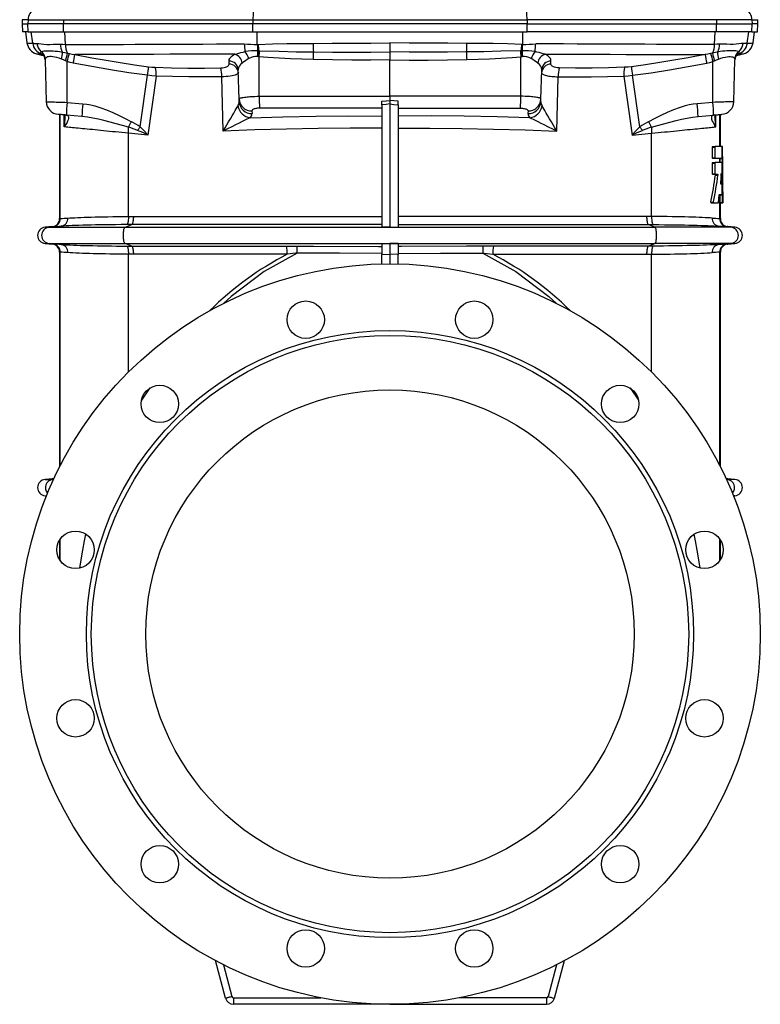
# Model space of a CAD drawing. Extents: x -88 to 1078, y -37 to 2295.
# Tile 5 of 7: x 623 to 1078, y 753 to 1358. Entities that reach past the tile are written whole.
import ezdxf

# ---------------------------------------------------------------- set-up
doc = ezdxf.new("R2010")
doc.units = 0
doc.layers.get('0').update_dxf_attribs({"linetype": 'CONTINUOUS'})

msp = doc.modelspace()

# ---------------------------------------------------------------- linework, layer by layer
at = {"color": 7, "linetype": 'CONTINUOUS'}
for p, q in [((624.44, 1357.73), (624.37, 1355.21)), ((628.03, 1357.73), (624.44, 1357.73)), ((628.03, 1357.73), (627.96, 1355.21)), ((628.03, 1357.73), (649.85, 1357.73)), ((649.85, 1357.73), (649.82, 1355.21)), ((649.85, 1357.73), (766.17, 1357.73)), ((766.17, 1357.73), (766.16, 1355.21)), ((766.17, 1357.73), (934.57, 1357.73)), ((934.57, 1357.73), (934.58, 1355.21)), ((1050.89, 1357.73), (934.57, 1357.73)), ((1050.89, 1357.73), (1050.92, 1355.21)), ((1072.72, 1357.73), (1050.89, 1357.73)), ((1072.72, 1357.73), (1072.78, 1355.21)), ((1072.72, 1357.73), (1076.31, 1357.73)), ((1076.37, 1355.21), (1076.31, 1357.73)), ((624.37, 1355.21), (624.5, 1350.21)), ((624.37, 1355.21), (627.96, 1355.21)), ((628.09, 1350.21), (624.5, 1350.21)), ((626.37, 1350.21), (627.32, 1343.46)), ((649.82, 1355.21), (627.96, 1355.21)), ((628.09, 1350.21), (627.96, 1355.21)), ((628.09, 1350.21), (649.88, 1350.21)), ((630.84, 1343.22), (629.87, 1350.21)), ((766.16, 1355.21), (649.82, 1355.21)), ((649.88, 1350.21), (649.82, 1355.21)), ((649.88, 1350.21), (766.18, 1350.21)), ((651, 1342.59), (650.52, 1350.21)), ((934.58, 1355.21), (766.16, 1355.21)), ((766.18, 1350.21), (766.16, 1355.21)), ((766.18, 1350.21), (934.56, 1350.21)), ((768.82, 1342.52), (768.69, 1350.21)), ((931.92, 1342.52), (932.05, 1350.21)), ((934.56, 1350.21), (934.58, 1355.21)), ((1050.87, 1350.21), (934.56, 1350.21)), ((934.58, 1355.21), (1050.92, 1355.21)), ((1049.74, 1342.59), (1050.22, 1350.21)), ((1050.87, 1350.21), (1050.92, 1355.21)), ((1072.65, 1350.21), (1050.87, 1350.21)), ((1050.92, 1355.21), (1072.78, 1355.21)), ((1069.9, 1343.22), (1070.87, 1350.21)), ((1072.65, 1350.21), (1072.78, 1355.21)), ((1072.65, 1350.21), (1076.24, 1350.21)), ((1076.37, 1355.21), (1072.78, 1355.21)), ((1073.42, 1343.46), (1074.37, 1350.21)), ((1076.24, 1350.21), (1076.37, 1355.21)), ((627.32, 1343.45), (627.33, 1343.4)), ((850.37, 1343.46), (850.37, 1337.94)), ((652.21, 1337.18), (653.43, 1336.93)), ((768.82, 1342.52), (769.37, 1342.54)), ((769.14, 1338.63), (769.79, 1338.62)), ((769.79, 1338.62), (770.28, 1338.61)), ((850.37, 1337.94), (850.37, 1333.12)), ((930.96, 1338.62), (930.46, 1338.61)), ((931.6, 1338.63), (930.96, 1338.62)), ((931.92, 1342.52), (931.37, 1342.54)), ((1048.53, 1337.18), (1047.32, 1336.93)), ((636.22, 1336.72), (636.75, 1336.53)), ((636.27, 1336.7), (636.22, 1336.72)), ((636.27, 1336.7), (636.73, 1336.54)), ((636.85, 1336.47), (636.27, 1336.7)), ((638.5, 1333.15), (639.18, 1307.35)), ((638.54, 1333.58), (638.52, 1333.15)), ((652.01, 1332.04), (651.05, 1332.45)), ((652.03, 1306.91), (652.01, 1332.04)), ((751.48, 1330.42), (751.46, 1332.29)), ((769.68, 1335), (769.18, 1335.03)), ((770.02, 1334.97), (769.68, 1335)), ((770.04, 1310.66), (770.02, 1334.97)), ((850.37, 1310.66), (850.37, 1333.12)), ((930.71, 1310.66), (930.72, 1334.97)), ((930.72, 1334.97), (931.06, 1335)), ((931.06, 1335), (931.57, 1335.03)), ((949.26, 1330.42), (949.28, 1332.29)), ((1048.72, 1306.91), (1048.73, 1332.04)), ((1048.73, 1332.04), (1049.69, 1332.45)), ((1061.56, 1307.35), (1062.24, 1333.15)), ((1062.2, 1333.58), (1062.22, 1333.15)), ((1064.52, 1336.72), (1063.99, 1336.53)), ((1064.04, 1336.55), (1064.01, 1336.54)), ((1064.47, 1336.7), (1064.52, 1336.72)), ((757.64, 1308.96), (757.17, 1326.88)), ((943.11, 1308.96), (943.57, 1326.88)), ((696.85, 1291.81), (701.45, 1323.55)), ((706.7, 1323.05), (701.68, 1286.87)), ((747.86, 1289.26), (747, 1322.65)), ((952.88, 1289.26), (953.74, 1322.65)), ((994.05, 1323.05), (999.06, 1286.87)), ((1003.89, 1291.81), (999.3, 1323.55)), ((652.03, 1306.91), (661.62, 1306.07)), ((757.68, 1307.31), (757.64, 1308.96)), ((770.04, 1310.66), (850.37, 1310.66)), ((845.37, 1305.42), (845.37, 1307.77)), ((850.37, 1310.66), (850.37, 1308.09)), ((930.71, 1310.66), (850.37, 1310.66)), ((850.37, 1308.09), (850.37, 1305.97)), ((855.37, 1305.42), (855.37, 1307.77)), ((943.06, 1307.31), (943.11, 1308.96)), ((1048.72, 1306.91), (1039.13, 1306.07)), ((765.56, 1301.65), (765.61, 1300)), ((845.37, 1303.35), (770.17, 1303.35)), ((845.37, 1305.42), (845.37, 1230.26)), ((850.37, 1305.97), (850.37, 1230.23)), ((855.37, 1305.42), (855.37, 1230.26)), ((855.37, 1303.35), (930.57, 1303.35)), ((935.18, 1301.65), (935.14, 1300)), ((647.37, 1299.51), (647.37, 1235.56)), ((647.83, 1235.56), (647.83, 1299.47)), ((650.29, 1291.89), (650.24, 1299.26)), ((650.78, 1297.92), (650.78, 1297.95)), ((661.13, 1298.31), (651.54, 1299.15)), ((1039.61, 1298.31), (1049.2, 1299.15)), ((1049.96, 1297.91), (1049.96, 1297.95)), ((1050.45, 1291.89), (1050.5, 1299.26)), ((1052.92, 1279.77), (1052.92, 1299.47)), ((1053.37, 1279.77), (1053.37, 1299.51)), ((689.67, 1236.82), (689.67, 1287.94)), ((701.68, 1286.87), (689.67, 1287.94)), ((999.06, 1286.87), (1011.07, 1287.94)), ((1011.07, 1236.82), (1011.07, 1287.94)), ((1048.38, 1279.41), (1048.38, 1272.93)), ((1048.38, 1279.41), (1050.02, 1279.41)), ((1048.54, 1279.77), (1050.17, 1279.77)), ((1050.02, 1279.41), (1050.02, 1272.93)), ((1054.41, 1279.77), (1050.17, 1279.77)), ((1054.7, 1279.77), (1054.41, 1279.77)), ((1054.41, 1272.57), (1054.41, 1279.77)), ((1048.38, 1272.93), (1050.02, 1272.93)), ((1048.54, 1272.57), (1050.17, 1272.57)), ((1050.17, 1272.57), (1054.41, 1272.57)), ((1052.92, 1269.92), (1052.92, 1272.57)), ((1053, 1272.35), (1053.05, 1269.92)), ((1053, 1272.35), (1054.51, 1272.35)), ((1054.41, 1272.57), (1054.49, 1272.57)), ((1048.38, 1269.56), (1048.38, 1263.08)), ((1048.38, 1269.56), (1050.02, 1269.56)), ((1048.54, 1269.92), (1050.17, 1269.92)), ((1050.02, 1269.56), (1050.02, 1263.08)), ((1054.39, 1269.92), (1050.17, 1269.92)), ((1054.41, 1269.62), (1054.41, 1269.69)), ((1054.41, 1250.25), (1054.41, 1269.62)), ((1048.38, 1263.08), (1050.02, 1263.08)), ((1048.54, 1262.72), (1050.17, 1262.72)), ((1050.17, 1262.72), (1051.75, 1262.72)), ((1050.28, 1262.22), (1051.86, 1262.22)), ((1053.8, 1262.98), (1053.9, 1262.98)), ((1053.37, 1257.41), (1054.19, 1257.41)), ((1053.44, 1256.91), (1054.16, 1256.91)), ((1054.87, 1245.21), (1054.87, 1256.63)), ((1052.74, 1250.25), (1054.41, 1250.25)), ((1052.92, 1235.56), (1052.92, 1250.24)), ((1052.93, 1250.03), (1053.03, 1245.44)), ((1052.93, 1250.03), (1054.43, 1250.03)), ((1054.41, 1250.25), (1054.41, 1250.25)), ((1054.43, 1250.03), (1054.53, 1245.44)), ((1047.49, 1245.71), (1049.15, 1245.71)), ((1047.65, 1245.21), (1049.31, 1245.21)), ((1049.31, 1245.21), (1052.02, 1245.21)), ((1053.03, 1245.44), (1054.53, 1245.44)), ((1053.04, 1245.21), (1054.55, 1245.21)), ((1053.37, 1235.56), (1053.37, 1245.21)), ((1054.55, 1245.21), (1054.79, 1245.21)), ((1054.79, 1245.21), (1054.86, 1245.21)), ((1054.8, 1245.44), (1054.85, 1245.44)), ((1054.86, 1245.21), (1054.87, 1245.21)), ((647.83, 1235.56), (647.37, 1235.56)), ((689.67, 1236.82), (692.71, 1236.83)), ((692.71, 1236.83), (845.37, 1236.83)), ((1008.03, 1236.83), (855.37, 1236.83)), ((1011.07, 1236.82), (1008.03, 1236.83)), ((1052.92, 1235.56), (1053.37, 1235.56)), ((642.81, 1230.58), (638.44, 1230.19)), ((638.44, 1230.19), (640.89, 1230.19)), ((640.89, 1230.19), (648.3, 1230.85)), ((640.89, 1230.19), (687.57, 1230.19)), ((642.81, 1230.58), (643.27, 1230.58)), ((687.57, 1230.19), (691.71, 1231.84)), ((687.57, 1230.19), (1013.17, 1230.19)), ((691.71, 1231.84), (688.68, 1231.84)), ((845.37, 1231.84), (691.71, 1231.84)), ((850.37, 1230.23), (845.37, 1230.26)), ((850.37, 1230.23), (855.37, 1230.26)), ((855.37, 1231.84), (1009.03, 1231.84)), ((1013.17, 1230.19), (1009.03, 1231.84)), ((1009.03, 1231.84), (1012.06, 1231.84)), ((1059.86, 1230.19), (1013.17, 1230.19)), ((1059.86, 1230.19), (1052.44, 1230.85)), ((1057.94, 1230.58), (1057.47, 1230.58)), ((1062.31, 1230.19), (1057.94, 1230.58)), ((1062.31, 1230.19), (1059.86, 1230.19)), ((638.44, 1220.23), (642.81, 1219.85)), ((638.44, 1220.23), (640.89, 1220.23)), ((640.89, 1220.23), (687.57, 1220.23)), ((648.3, 1219.58), (640.89, 1220.23)), ((643.27, 1219.85), (642.81, 1219.85)), ((687.57, 1220.23), (1013.17, 1220.23)), ((691.71, 1218.58), (687.57, 1220.23)), ((688.68, 1218.59), (691.71, 1218.58)), ((691.71, 1218.58), (786.86, 1218.58)), ((845.37, 1220.16), (850.37, 1220.19)), ((845.37, 1220.16), (845.37, 1213.35)), ((855.37, 1220.16), (850.37, 1220.19)), ((850.37, 1220.19), (850.37, 1213.7)), ((855.37, 1220.16), (855.37, 1213.35)), ((1009.03, 1218.58), (913.89, 1218.58)), ((1009.03, 1218.58), (1013.17, 1220.23)), ((1012.06, 1218.59), (1009.03, 1218.58)), ((1059.86, 1220.23), (1013.17, 1220.23)), ((1052.44, 1219.58), (1059.86, 1220.23)), ((1057.47, 1219.85), (1057.94, 1219.85)), ((1057.94, 1219.85), (1062.31, 1220.23)), ((1062.31, 1220.23), (1059.86, 1220.23)), ((647.37, 1214.87), (647.37, 1082.91)), ((647.37, 1214.87), (647.83, 1214.87)), ((647.83, 1083.81), (647.83, 1214.87)), ((689.67, 1141.25), (689.67, 1213.61)), ((692.71, 1213.6), (689.67, 1213.61)), ((787.26, 1213.6), (692.71, 1213.6)), ((845.37, 1213.35), (850.37, 1213.7)), ((845.37, 1207.66), (845.37, 1213.35)), ((850.37, 1213.7), (850.37, 1207.71)), ((855.37, 1213.35), (850.37, 1213.7)), ((855.37, 1207.66), (855.37, 1213.35)), ((913.48, 1213.6), (1008.03, 1213.6)), ((1008.03, 1213.6), (1011.07, 1213.61)), ((1011.07, 1141.25), (1011.07, 1213.61)), ((1052.92, 1083.81), (1052.92, 1214.87)), ((1053.37, 1214.87), (1052.92, 1214.87)), ((1053.37, 1082.91), (1053.37, 1214.87)), ((702.91, 1131.42), (697.7, 1124.02)), ((997.83, 1131.42), (1003.04, 1124.02)), ((642.81, 1075.58), (638.44, 1075.19)), ((638.44, 1075.19), (643.13, 1075.19)), ((642.81, 1075.58), (643.27, 1075.58)), ((643.13, 1075.19), (643.67, 1075.24)), ((643.13, 1075.19), (643.65, 1075.19)), ((643.86, 1075.66), (643.27, 1075.58)), ((1056.88, 1075.66), (1057.47, 1075.58)), ((1057.61, 1075.19), (1057.07, 1075.24)), ((1057.61, 1075.19), (1057.1, 1075.19)), ((1057.94, 1075.58), (1057.47, 1075.58)), ((1062.31, 1075.19), (1057.61, 1075.19)), ((1062.31, 1075.19), (1057.94, 1075.58)), ((638.44, 1065.23), (639.32, 1065.15)), ((638.44, 1065.23), (639.35, 1065.23)), ((1062.31, 1065.23), (1061.39, 1065.23)), ((1061.42, 1065.15), (1062.31, 1065.23)), ((647.37, 1037.97), (647.37, 1025.98)), ((647.83, 1025.3), (647.83, 1038.66)), ((1052.92, 1025.3), (1052.92, 1038.66)), ((1053.37, 1025.98), (1053.37, 1037.97)), ((749.38, 756.42), (743.18, 779.55)), ((747.99, 777.05), (753.24, 757.45)), ((952.75, 777.05), (947.5, 757.45)), ((951.36, 756.42), (957.56, 779.55)), ((754.21, 756.71), (807.9, 756.71)), ((754.21, 756.71), (754.21, 752.71)), ((946.53, 756.71), (892.84, 756.71)), ((946.53, 756.71), (946.53, 752.71)), ((850.37, 752.71), (754.21, 752.71)), ((850.37, 752.71), (946.53, 752.71))]:
    msp.add_line(p, q, dxfattribs=at)
for points in [[(630.84, 1343.22), (631.27, 1343.21), (631.85, 1343.19), (632.59, 1343.18), (633.47, 1343.15)], [(633.47, 1343.15), (634.7, 1343.05), (636.14, 1342.84), (637.79, 1342.61), (639.62, 1342.47), (641.47, 1342.5), (643.46, 1342.62), (645.63, 1342.72), (647.92, 1342.71)], [(769.37, 1342.54), (778.14, 1342.87), (786.94, 1343.05), (795, 1343.14), (803.07, 1343.2)], [(803.07, 1343.2), (814.88, 1343.27), (826.69, 1343.33), (838.53, 1343.4), (850.37, 1343.46)], [(897.67, 1343.2), (885.87, 1343.27), (874.05, 1343.33), (862.21, 1343.4), (850.37, 1343.46)], [(931.37, 1342.54), (922.6, 1342.87), (913.81, 1343.05), (905.74, 1343.14), (897.67, 1343.2)], [(1067.27, 1343.15), (1066.04, 1343.05), (1064.61, 1342.84), (1062.95, 1342.61), (1061.12, 1342.47), (1059.27, 1342.5), (1057.28, 1342.62), (1055.12, 1342.72), (1052.82, 1342.71)], [(1069.9, 1343.22), (1069.47, 1343.21), (1068.89, 1343.19), (1068.16, 1343.18), (1067.27, 1343.15)], [(636.22, 1336.72), (635.81, 1337.04), (635.67, 1337.42), (635.78, 1337.74), (636.07, 1338.07)], [(636.07, 1338.07), (636.52, 1338.29), (637.09, 1338.44), (637.82, 1338.55), (638.68, 1338.61), (639.65, 1338.64), (640.75, 1338.64), (641.99, 1338.61), (643.35, 1338.55), (644.68, 1338.45), (646.08, 1338.32), (647.57, 1338.12), (649.12, 1337.85)], [(647.92, 1342.71), (649.44, 1342.65), (651, 1342.59)], [(649.12, 1337.85), (650.64, 1337.53), (652.21, 1337.18)], [(651, 1342.59), (656.23, 1342.42), (661.49, 1342.42), (666.79, 1342.48), (672.13, 1342.53), (679.33, 1342.55), (686.59, 1342.57), (693.91, 1342.6), (702.06, 1342.63), (710.27, 1342.67), (718.53, 1342.71), (726.85, 1342.75), (735.29, 1342.79), (743.77, 1342.84), (752.3, 1342.89), (760.86, 1342.94)], [(755.09, 1336.54), (756.26, 1336.84), (757.49, 1337.17), (758.79, 1337.52), (760.13, 1337.86), (761.26, 1338.13)], [(770.28, 1338.61), (782.25, 1338.31), (792.79, 1338.07), (803.34, 1337.89)], [(803.34, 1337.89), (815.1, 1337.77), (826.87, 1337.75), (838.62, 1337.81), (850.37, 1337.94)], [(897.41, 1337.89), (885.64, 1337.77), (873.87, 1337.75), (862.12, 1337.81), (850.37, 1337.94)], [(930.46, 1338.61), (918.49, 1338.31), (907.95, 1338.07), (897.41, 1337.89)], [(945.65, 1336.54), (944.48, 1336.84), (943.25, 1337.17), (941.96, 1337.52), (940.62, 1337.86), (939.48, 1338.13)], [(1049.74, 1342.59), (1044.51, 1342.42), (1039.25, 1342.42), (1033.95, 1342.48), (1028.61, 1342.53), (1021.41, 1342.55), (1014.15, 1342.57), (1006.83, 1342.6), (998.68, 1342.63), (990.48, 1342.67), (982.21, 1342.71), (973.89, 1342.75), (965.45, 1342.79), (956.97, 1342.84), (948.44, 1342.89), (939.89, 1342.94)], [(1051.63, 1337.85), (1050.1, 1337.53), (1048.53, 1337.18)], [(1052.82, 1342.71), (1051.3, 1342.65), (1049.74, 1342.59)], [(1064.67, 1338.07), (1064.23, 1338.29), (1063.65, 1338.44), (1062.92, 1338.55), (1062.06, 1338.61), (1061.09, 1338.64), (1060, 1338.64), (1058.75, 1338.61), (1057.39, 1338.55), (1056.06, 1338.45), (1054.66, 1338.32), (1053.17, 1338.12), (1051.63, 1337.85)], [(1064.52, 1336.72), (1064.94, 1337.04), (1065.07, 1337.42), (1064.97, 1337.74), (1064.67, 1338.07)], [(633.24, 1336.82), (633.19, 1336.82), (633.19, 1336.83)], [(633.24, 1336.81), (634.77, 1336.39), (636.23, 1335.99), (637.43, 1335.66), (637.74, 1335.57)], [(648.53, 1333.54), (647.09, 1334.08), (645.68, 1334.51), (644.46, 1334.79), (643.31, 1334.97), (642.26, 1335.07), (641.31, 1335.07), (640.48, 1334.98), (639.79, 1334.81), (639.26, 1334.57), (638.88, 1334.25), (638.63, 1333.86), (638.54, 1333.58)], [(651.05, 1332.45), (649.79, 1333), (648.53, 1333.54)], [(655.81, 1331.11), (653.9, 1331.53), (652.01, 1332.04)], [(653.43, 1336.93), (655.09, 1336.62), (656.76, 1336.38)], [(701.45, 1323.55), (690, 1325.14), (678.58, 1326.96), (667.18, 1328.96), (655.81, 1331.11)], [(755.09, 1336.54), (745.03, 1336.51), (735.01, 1336.49), (725.07, 1336.47), (715.11, 1336.45), (705.24, 1336.43), (695.46, 1336.42), (685.63, 1336.4), (675.91, 1336.39), (666.27, 1336.39), (656.76, 1336.38)], [(656.76, 1336.38), (667.27, 1334.36), (675.93, 1332.8), (684.61, 1331.34), (693.31, 1330), (702.04, 1328.8)], [(751.46, 1332.29), (751.5, 1332.83), (751.63, 1333.36), (751.87, 1333.88), (752.2, 1334.39), (752.71, 1334.96), (753.35, 1335.51), (754.15, 1336.05), (755.09, 1336.54)], [(803.26, 1333.22), (789.27, 1333.76), (782.28, 1334.13), (775.3, 1334.58), (770.02, 1334.97)], [(850.37, 1333.12), (838.66, 1332.93), (826.94, 1332.88), (815.1, 1332.97), (803.26, 1333.22)], [(850.37, 1333.12), (862.09, 1332.93), (873.81, 1332.88), (885.64, 1332.97), (897.48, 1333.22)], [(897.48, 1333.22), (911.47, 1333.76), (918.46, 1334.13), (925.45, 1334.58), (930.72, 1334.97)], [(945.65, 1336.54), (955.72, 1336.51), (965.73, 1336.49), (975.68, 1336.47), (985.63, 1336.45), (995.5, 1336.43), (1005.28, 1336.42), (1015.11, 1336.4), (1024.84, 1336.39), (1034.47, 1336.39), (1043.98, 1336.38)], [(949.28, 1332.29), (949.24, 1332.83), (949.11, 1333.36), (948.88, 1333.88), (948.55, 1334.39), (948.04, 1334.96), (947.39, 1335.51), (946.59, 1336.05), (945.65, 1336.54)], [(1043.98, 1336.38), (1033.47, 1334.36), (1024.81, 1332.8), (1016.13, 1331.34), (1007.43, 1330), (998.71, 1328.8)], [(999.3, 1323.55), (1010.75, 1325.14), (1022.16, 1326.96), (1033.56, 1328.96), (1044.94, 1331.11)], [(1047.32, 1336.93), (1045.66, 1336.62), (1043.98, 1336.38)], [(1044.94, 1331.11), (1046.84, 1331.53), (1048.73, 1332.04)], [(1049.69, 1332.45), (1050.96, 1333), (1052.21, 1333.54)], [(1052.21, 1333.54), (1053.65, 1334.08), (1055.07, 1334.51), (1056.28, 1334.79), (1057.43, 1334.97), (1058.48, 1335.07), (1059.44, 1335.07), (1060.27, 1334.98), (1060.96, 1334.81), (1061.48, 1334.57), (1061.87, 1334.25), (1062.12, 1333.86), (1062.2, 1333.58)], [(1062.66, 1335.47), (1063.1, 1335.6), (1064, 1335.85), (1065.06, 1336.14), (1066.29, 1336.48), (1067.5, 1336.81)], [(1062.94, 1336.12), (1063.67, 1336.39), (1064.47, 1336.7)], [(1067.5, 1336.82), (1067.55, 1336.82), (1067.56, 1336.83)], [(702.04, 1328.8), (704.11, 1328.58), (706.2, 1328.46)], [(706.2, 1328.46), (716.21, 1328.19), (726.24, 1328.05), (736.32, 1328.05), (746.41, 1328.16)], [(746.41, 1328.16), (747.44, 1328.22), (748.39, 1328.36), (749.27, 1328.57), (750.02, 1328.85), (750.66, 1329.19), (751.12, 1329.58), (751.39, 1329.99), (751.48, 1330.42)], [(757.22, 1325.03), (757.14, 1324.74), (756.9, 1324.45), (756.49, 1324.18), (755.91, 1323.91), (755.17, 1323.65), (754.29, 1323.42), (753.31, 1323.21), (752.2, 1323.04), (751.01, 1322.89), (749.73, 1322.78), (748.38, 1322.69), (747, 1322.65)], [(943.53, 1325.03), (943.57, 1324.81), (943.7, 1324.6), (943.93, 1324.39), (944.25, 1324.18), (944.66, 1323.97), (945.16, 1323.78), (945.76, 1323.59), (946.45, 1323.42), (947.17, 1323.27), (947.95, 1323.13), (948.81, 1323), (949.74, 1322.89), (950.67, 1322.8), (951.64, 1322.73), (952.68, 1322.68), (953.74, 1322.65)], [(954.33, 1328.16), (953.31, 1328.22), (952.35, 1328.36), (951.47, 1328.57), (950.72, 1328.85), (950.08, 1329.19), (949.63, 1329.58), (949.35, 1329.99), (949.26, 1330.42)], [(994.54, 1328.46), (984.53, 1328.19), (974.5, 1328.05), (964.43, 1328.05), (954.33, 1328.16)], [(998.71, 1328.8), (996.63, 1328.58), (994.54, 1328.46)], [(706.7, 1323.05), (704.09, 1323.25), (701.45, 1323.55)], [(747, 1322.65), (736.89, 1322.57), (726.81, 1322.6), (716.74, 1322.76), (706.7, 1323.05)], [(953.74, 1322.65), (963.85, 1322.57), (973.93, 1322.6), (984, 1322.76), (994.05, 1323.05)], [(994.05, 1323.05), (996.65, 1323.25), (999.3, 1323.55)], [(639.19, 1307.35), (639.21, 1307.35), (639.33, 1307.35), (639.54, 1307.34), (639.85, 1307.33), (640.24, 1307.31), (640.71, 1307.3), (641.28, 1307.28), (641.93, 1307.26), (642.64, 1307.23), (643.41, 1307.2), (644.27, 1307.18), (645.19, 1307.14), (646.13, 1307.11), (647.11, 1307.08), (648.17, 1307.04), (649.25, 1307), (650.62, 1306.96), (652.03, 1306.91)], [(757.64, 1308.96), (757.79, 1309.23), (757.98, 1309.37), (758.26, 1309.5), (758.63, 1309.63), (759.08, 1309.76), (759.63, 1309.89), (760.26, 1310.01), (760.95, 1310.12), (761.7, 1310.22), (762.53, 1310.32), (763.43, 1310.4), (764.34, 1310.47), (765.29, 1310.53), (766.31, 1310.58), (767.36, 1310.62), (768.68, 1310.65), (770.04, 1310.66)], [(845.37, 1307.77), (847.94, 1307.93), (850.37, 1308.09)], [(855.37, 1307.77), (852.8, 1307.93), (850.37, 1308.09)], [(943.11, 1308.96), (942.96, 1309.23), (942.76, 1309.37), (942.49, 1309.5), (942.12, 1309.63), (941.66, 1309.76), (941.11, 1309.89), (940.48, 1310.01), (939.8, 1310.12), (939.05, 1310.22), (938.21, 1310.32), (937.32, 1310.4), (936.4, 1310.47), (935.45, 1310.53), (934.43, 1310.58), (933.38, 1310.62), (932.06, 1310.65), (930.71, 1310.66)], [(1061.56, 1307.35), (1061.53, 1307.35), (1061.42, 1307.35), (1061.2, 1307.34), (1060.89, 1307.33), (1060.5, 1307.31), (1060.03, 1307.3), (1059.46, 1307.28), (1058.81, 1307.26), (1058.11, 1307.23), (1057.33, 1307.2), (1056.48, 1307.18), (1055.56, 1307.14), (1054.61, 1307.11), (1053.63, 1307.08), (1052.58, 1307.04), (1051.49, 1307), (1050.12, 1306.96), (1048.72, 1306.91)], [(661.62, 1306.07), (664.09, 1305.77), (666.54, 1305.33), (668.96, 1304.76), (672.62, 1303.67), (676.21, 1302.36), (680.09, 1300.7), (683.91, 1298.89), (687.68, 1296.97), (691.46, 1295.07)], [(747.86, 1289.26), (747.87, 1289.28), (749.02, 1291.19), (750.16, 1293.1), (751.25, 1294.96), (752.32, 1296.79), (753.36, 1298.58), (754.36, 1300.31), (755.31, 1301.95), (755.92, 1303), (756.48, 1303.96), (756.97, 1304.78)], [(770.17, 1303.35), (769.56, 1303.34), (768.97, 1303.29), (768.39, 1303.22), (767.85, 1303.12), (767.34, 1303), (766.89, 1302.86), (766.49, 1302.69), (766.16, 1302.5), (765.9, 1302.31), (765.71, 1302.1), (765.6, 1301.88), (765.56, 1301.65)], [(850.37, 1305.97), (847.94, 1305.69), (845.37, 1305.42)], [(850.37, 1305.97), (852.8, 1305.69), (855.37, 1305.42)], [(930.57, 1303.35), (931.18, 1303.34), (931.78, 1303.29), (932.35, 1303.22), (932.9, 1303.12), (933.4, 1303), (933.85, 1302.86), (934.25, 1302.69), (934.58, 1302.5), (934.84, 1302.31), (935.03, 1302.1), (935.15, 1301.88), (935.18, 1301.65)], [(952.88, 1289.26), (952.87, 1289.28), (951.72, 1291.19), (950.58, 1293.1), (949.49, 1294.96), (948.42, 1296.79), (947.38, 1298.58), (946.38, 1300.31), (945.43, 1301.95), (944.82, 1303), (944.26, 1303.96), (943.77, 1304.78)], [(1039.13, 1306.07), (1036.66, 1305.77), (1034.2, 1305.33), (1031.78, 1304.76), (1028.12, 1303.67), (1024.53, 1302.36), (1020.65, 1300.7), (1016.84, 1298.89), (1013.06, 1296.97), (1009.28, 1295.07)], [(651.54, 1299.15), (650.88, 1299.21), (650.24, 1299.26), (649.62, 1299.32), (649.03, 1299.37), (648.48, 1299.42), (647.99, 1299.46), (647.55, 1299.5), (647.19, 1299.53), (646.89, 1299.55), (646.67, 1299.57), (646.53, 1299.59), (646.48, 1299.59), (646.48, 1299.59)], [(651.11, 1299.19), (651.7, 1299.08), (652.16, 1298.89), (652.44, 1298.69), (652.7, 1298.38), (652.85, 1298.04), (652.91, 1297.67), (652.87, 1296.93), (652.66, 1296.16), (652.34, 1295.38), (651.76, 1294.23), (651.07, 1293.07), (650.3, 1291.9), (650.29, 1291.89)], [(651.11, 1299.18), (651.18, 1299.17), (651.22, 1299.16), (651.22, 1299.17)], [(689.78, 1291.61), (685.96, 1292.65), (682.17, 1293.72), (678.38, 1294.77), (674.61, 1295.77), (671.26, 1296.59), (667.9, 1297.31), (664.52, 1297.9), (661.13, 1298.31)], [(689.78, 1291.61), (689.97, 1292), (690.17, 1292.42), (690.37, 1292.84), (690.58, 1293.27), (690.8, 1293.71), (691.02, 1294.16), (691.24, 1294.61), (691.46, 1295.07)], [(764.39, 1297.45), (763.42, 1297.01), (762.35, 1296.51), (761.22, 1295.96), (759.47, 1295.09), (757.64, 1294.18), (755.77, 1293.24), (753.19, 1291.93), (750.55, 1290.61), (747.89, 1289.27), (747.86, 1289.26)], [(764.39, 1297.45), (784.57, 1298.03), (804.81, 1298.4), (825.08, 1298.57), (845.37, 1298.53)], [(936.36, 1297.45), (916.17, 1298.03), (895.93, 1298.4), (875.66, 1298.57), (855.37, 1298.53)], [(936.36, 1297.45), (937.33, 1297.01), (938.39, 1296.51), (939.52, 1295.96), (941.27, 1295.09), (943.1, 1294.18), (944.97, 1293.24), (947.55, 1291.93), (950.19, 1290.61), (952.86, 1289.27), (952.88, 1289.26)], [(1010.97, 1291.61), (1010.77, 1292), (1010.58, 1292.42), (1010.37, 1292.84), (1010.16, 1293.27), (1009.95, 1293.71), (1009.73, 1294.16), (1009.51, 1294.61), (1009.28, 1295.07)], [(1010.97, 1291.61), (1014.79, 1292.65), (1018.58, 1293.72), (1022.36, 1294.77), (1026.13, 1295.77), (1029.49, 1296.59), (1032.84, 1297.31), (1036.22, 1297.9), (1039.61, 1298.31)], [(1049.63, 1299.19), (1049.05, 1299.08), (1048.58, 1298.89), (1048.3, 1298.69), (1048.1, 1298.47), (1047.96, 1298.22), (1047.83, 1297.67), (1047.85, 1297.12), (1047.96, 1296.55), (1048.4, 1295.38), (1048.83, 1294.52), (1049.32, 1293.65), (1050.44, 1291.9), (1050.45, 1291.89)], [(1049.2, 1299.15), (1049.86, 1299.21), (1050.51, 1299.26), (1051.13, 1299.32), (1051.72, 1299.37), (1052.26, 1299.42), (1052.76, 1299.46), (1053.19, 1299.5), (1053.56, 1299.53), (1053.85, 1299.55), (1054.07, 1299.57), (1054.21, 1299.59), (1054.26, 1299.59), (1054.26, 1299.59)], [(1049.61, 1299.2), (1049.54, 1299.17), (1049.52, 1299.16), (1049.56, 1299.17), (1049.64, 1299.18)], [(689.67, 1287.94), (687.66, 1288.14), (685.67, 1288.34), (683.7, 1288.54), (681.76, 1288.73), (679.85, 1288.92), (677.97, 1289.11), (676.13, 1289.3), (674.32, 1289.48), (672.55, 1289.66), (670.83, 1289.83), (669.15, 1290), (667.52, 1290.16), (665.95, 1290.32), (664.42, 1290.47), (662.95, 1290.62), (661.54, 1290.76), (660.18, 1290.9), (658.89, 1291.03), (657.66, 1291.15), (656.49, 1291.27), (655.39, 1291.38), (654.36, 1291.48), (653.4, 1291.58), (652.52, 1291.67), (651.7, 1291.75), (650.96, 1291.83), (650.29, 1291.89)], [(695.22, 1289.74), (695.41, 1289.99), (695.61, 1290.24), (695.82, 1290.5), (696.02, 1290.75), (696.23, 1291.02), (696.43, 1291.28), (696.64, 1291.54), (696.85, 1291.81)], [(701.68, 1286.87), (701.65, 1286.89), (698.45, 1288.32), (695.22, 1289.74)], [(696.85, 1291.81), (699.28, 1289.37), (701.66, 1286.9), (701.68, 1286.87)], [(845.37, 1291.02), (825.8, 1291.06), (806.25, 1290.9), (786.74, 1290.55), (767.27, 1290), (747.86, 1289.26)], [(855.37, 1291.02), (874.94, 1291.06), (894.49, 1290.9), (914.01, 1290.55), (933.47, 1290), (952.88, 1289.26)], [(1003.89, 1291.81), (1001.47, 1289.37), (999.08, 1286.9), (999.06, 1286.87)], [(999.06, 1286.87), (999.09, 1286.89), (1002.29, 1288.32), (1005.53, 1289.74)], [(1005.53, 1289.74), (1005.33, 1289.99), (1005.13, 1290.24), (1004.93, 1290.5), (1004.72, 1290.75), (1004.52, 1291.02), (1004.31, 1291.28), (1004.1, 1291.54), (1003.89, 1291.81)], [(1011.07, 1287.94), (1013.08, 1288.14), (1015.07, 1288.34), (1017.04, 1288.54), (1018.98, 1288.73), (1020.89, 1288.92), (1022.77, 1289.11), (1024.62, 1289.3), (1026.42, 1289.48), (1028.19, 1289.66), (1029.91, 1289.83), (1031.59, 1290), (1033.22, 1290.16), (1034.8, 1290.32), (1036.32, 1290.47), (1037.79, 1290.62), (1039.21, 1290.76), (1040.56, 1290.9), (1041.86, 1291.03), (1043.08, 1291.15), (1044.25, 1291.27), (1045.35, 1291.38), (1046.38, 1291.48), (1047.34, 1291.58), (1048.23, 1291.67), (1049.04, 1291.75), (1049.78, 1291.83), (1050.45, 1291.89)], [(1048.54, 1279.77), (1048.49, 1279.75), (1048.44, 1279.68), (1048.4, 1279.58), (1048.38, 1279.46), (1048.38, 1279.41)], [(1050.17, 1279.77), (1050.12, 1279.75), (1050.07, 1279.68), (1050.04, 1279.58), (1050.02, 1279.46), (1050.02, 1279.41)], [(1054.87, 1256.85), (1054.83, 1268.2), (1054.71, 1279.55)], [(1048.38, 1272.93), (1048.39, 1272.82), (1048.41, 1272.72), (1048.45, 1272.64), (1048.49, 1272.59), (1048.54, 1272.57)], [(1050.02, 1272.93), (1050.03, 1272.82), (1050.05, 1272.72), (1050.08, 1272.64), (1050.13, 1272.59), (1050.17, 1272.57)], [(1054.51, 1272.35), (1054.73, 1258.9), (1054.85, 1245.44)], [(1048.54, 1269.92), (1048.49, 1269.89), (1048.44, 1269.82), (1048.4, 1269.72), (1048.38, 1269.6), (1048.38, 1269.56)], [(1050.17, 1269.92), (1050.12, 1269.89), (1050.07, 1269.82), (1050.04, 1269.72), (1050.02, 1269.61), (1050.02, 1269.56)], [(1054.8, 1245.71), (1054.65, 1257.67), (1054.41, 1269.62)], [(1048.38, 1263.08), (1048.39, 1262.96), (1048.41, 1262.87), (1048.45, 1262.79), (1048.49, 1262.73), (1048.54, 1262.72)], [(1050.02, 1263.08), (1050.03, 1262.96), (1050.05, 1262.86), (1050.08, 1262.79), (1050.13, 1262.73), (1050.17, 1262.72)], [(1051.75, 1262.72), (1051.79, 1262.69), (1051.82, 1262.63), (1051.85, 1262.53), (1051.86, 1262.42), (1051.86, 1262.3), (1051.86, 1262.22)], [(1053.8, 1262.98), (1053.6, 1260.19), (1053.37, 1257.41)], [(1053.9, 1262.98), (1053.89, 1263.08), (1053.88, 1263.16), (1053.86, 1263.2), (1053.84, 1263.2), (1053.82, 1263.16), (1053.81, 1263.08), (1053.8, 1262.98)], [(1054.19, 1257.41), (1054.06, 1260.2), (1053.9, 1262.98)], [(1052.12, 1245.44), (1052.4, 1247.73), (1052.66, 1250.03)], [(1052.66, 1250.03), (1052.67, 1250.13), (1052.7, 1250.21), (1052.73, 1250.25), (1052.74, 1250.25)], [(1047.49, 1245.71), (1047.48, 1245.6), (1047.48, 1245.49), (1047.5, 1245.39), (1047.53, 1245.31), (1047.58, 1245.25), (1047.64, 1245.21), (1047.65, 1245.21)], [(1049.15, 1245.71), (1049.14, 1245.6), (1049.15, 1245.49), (1049.16, 1245.39), (1049.2, 1245.31), (1049.24, 1245.24), (1049.3, 1245.21), (1049.31, 1245.21)], [(1052.02, 1245.21), (1052.05, 1245.23), (1052.09, 1245.3), (1052.11, 1245.4), (1052.12, 1245.44)], [(652.43, 1235.83), (653.73, 1235.91), (655.17, 1235.99), (656.76, 1236.07), (658.54, 1236.15), (660.46, 1236.23), (662.51, 1236.3), (664.62, 1236.37), (666.85, 1236.44), (669.19, 1236.5), (671.7, 1236.56), (674.31, 1236.61), (677.01, 1236.66), (680.03, 1236.71), (683.14, 1236.75), (686.38, 1236.79), (689.67, 1236.82)], [(689.67, 1236.82), (689.67, 1236.14), (689.64, 1235.48), (689.59, 1234.85), (689.53, 1234.25), (689.45, 1233.69), (689.35, 1233.2), (689.23, 1232.77), (689.11, 1232.41), (688.97, 1232.13), (688.83, 1231.94), (688.68, 1231.84)], [(692.71, 1236.83), (692.7, 1236.15), (692.67, 1235.49), (692.62, 1234.86), (692.56, 1234.26), (692.47, 1233.7), (692.37, 1233.21), (692.26, 1232.78), (692.13, 1232.42), (692, 1232.14), (691.86, 1231.95), (691.71, 1231.84)], [(1008.03, 1236.83), (1008.04, 1236.15), (1008.07, 1235.49), (1008.12, 1234.86), (1008.19, 1234.26), (1008.27, 1233.7), (1008.37, 1233.21), (1008.48, 1232.78), (1008.61, 1232.42), (1008.74, 1232.14), (1008.89, 1231.95), (1009.03, 1231.84)], [(1011.07, 1236.82), (1011.08, 1236.14), (1011.1, 1235.48), (1011.15, 1234.85), (1011.21, 1234.25), (1011.3, 1233.69), (1011.4, 1233.2), (1011.51, 1232.77), (1011.63, 1232.41), (1011.77, 1232.13), (1011.91, 1231.94), (1012.06, 1231.84)], [(1048.31, 1235.83), (1047.01, 1235.91), (1045.57, 1235.99), (1043.98, 1236.07), (1042.21, 1236.15), (1040.29, 1236.23), (1038.24, 1236.3), (1036.12, 1236.37), (1033.89, 1236.44), (1031.55, 1236.5), (1029.04, 1236.56), (1026.43, 1236.61), (1023.74, 1236.66), (1020.71, 1236.71), (1017.6, 1236.75), (1014.37, 1236.79), (1011.07, 1236.82)], [(688.68, 1231.84), (685.17, 1231.81), (681.73, 1231.77), (678.3, 1231.73), (674.97, 1231.68), (672.13, 1231.63), (669.38, 1231.58), (666.73, 1231.52), (664.12, 1231.46), (661.62, 1231.39), (659.25, 1231.32), (657.09, 1231.25), (655.05, 1231.17), (653.17, 1231.1), (651.38, 1231.01), (649.76, 1230.93), (648.3, 1230.85)], [(687.57, 1220.23), (687.43, 1220.33), (687.3, 1220.51), (687.17, 1220.76), (687.05, 1221.1), (686.94, 1221.49), (686.84, 1221.96), (686.75, 1222.47), (686.68, 1223.03), (686.63, 1223.63), (686.59, 1224.25), (686.57, 1224.89), (686.57, 1225.54), (686.59, 1226.17), (686.63, 1226.8), (686.68, 1227.39), (686.75, 1227.96), (686.84, 1228.47), (686.94, 1228.93), (687.05, 1229.33), (687.17, 1229.66), (687.3, 1229.92), (687.43, 1230.1), (687.57, 1230.19)], [(1012.06, 1231.84), (1015.57, 1231.81), (1019.02, 1231.77), (1022.44, 1231.73), (1025.77, 1231.68), (1028.61, 1231.63), (1031.36, 1231.58), (1034.01, 1231.52), (1036.63, 1231.46), (1039.12, 1231.39), (1041.49, 1231.32), (1043.66, 1231.25), (1045.69, 1231.17), (1047.58, 1231.1), (1049.36, 1231.01), (1050.99, 1230.93), (1052.44, 1230.85)], [(1013.17, 1220.23), (1013.31, 1220.33), (1013.45, 1220.51), (1013.57, 1220.76), (1013.7, 1221.1), (1013.81, 1221.49), (1013.91, 1221.96), (1013.99, 1222.47), (1014.06, 1223.03), (1014.11, 1223.63), (1014.15, 1224.25), (1014.17, 1224.89), (1014.17, 1225.54), (1014.15, 1226.17), (1014.11, 1226.8), (1014.06, 1227.39), (1013.99, 1227.96), (1013.91, 1228.47), (1013.81, 1228.93), (1013.7, 1229.33), (1013.57, 1229.66), (1013.45, 1229.92), (1013.31, 1230.1), (1013.17, 1230.19)], [(648.3, 1219.58), (649.9, 1219.49), (651.69, 1219.4), (653.72, 1219.31), (655.93, 1219.22), (658.02, 1219.15), (660.25, 1219.07), (662.59, 1219.01), (665.14, 1218.94), (667.8, 1218.88), (670.57, 1218.82), (673.35, 1218.77), (676.23, 1218.72), (679.18, 1218.68), (682.29, 1218.64), (685.46, 1218.61), (688.68, 1218.59)], [(688.68, 1218.59), (688.83, 1218.49), (688.97, 1218.29), (689.11, 1218.02), (689.23, 1217.66), (689.35, 1217.23), (689.45, 1216.73), (689.53, 1216.18), (689.59, 1215.58), (689.64, 1214.94), (689.67, 1214.28), (689.67, 1213.61)], [(691.71, 1218.58), (691.86, 1218.48), (692, 1218.28), (692.13, 1218.01), (692.26, 1217.65), (692.37, 1217.22), (692.47, 1216.72), (692.56, 1216.17), (692.62, 1215.57), (692.67, 1214.93), (692.7, 1214.27), (692.71, 1213.6)], [(786.86, 1218.58), (789.66, 1218.58), (792.46, 1218.57), (793.35, 1218.56)], [(793.35, 1218.56), (803.35, 1218.51), (843.35, 1218.44), (845.37, 1218.45)], [(907.39, 1218.56), (897.39, 1218.51), (857.4, 1218.44), (855.37, 1218.45)], [(913.89, 1218.58), (911.09, 1218.58), (908.28, 1218.57), (907.39, 1218.56)], [(1009.03, 1218.58), (1008.89, 1218.48), (1008.74, 1218.28), (1008.61, 1218.01), (1008.48, 1217.65), (1008.37, 1217.22), (1008.27, 1216.72), (1008.19, 1216.17), (1008.12, 1215.57), (1008.07, 1214.93), (1008.04, 1214.27), (1008.03, 1213.6)], [(1012.06, 1218.59), (1011.91, 1218.49), (1011.77, 1218.29), (1011.63, 1218.02), (1011.51, 1217.66), (1011.4, 1217.23), (1011.3, 1216.73), (1011.21, 1216.18), (1011.15, 1215.58), (1011.1, 1214.94), (1011.08, 1214.28), (1011.07, 1213.61)], [(1052.44, 1219.58), (1050.84, 1219.49), (1049.05, 1219.4), (1047.02, 1219.31), (1044.81, 1219.22), (1042.72, 1219.15), (1040.5, 1219.07), (1038.15, 1219.01), (1035.61, 1218.94), (1032.94, 1218.88), (1030.17, 1218.82), (1027.39, 1218.77), (1024.51, 1218.72), (1021.56, 1218.68), (1018.46, 1218.64), (1015.28, 1218.61), (1012.06, 1218.59)], [(689.67, 1213.61), (686.78, 1213.63), (683.93, 1213.66), (681.13, 1213.7), (678.32, 1213.74), (675.59, 1213.79), (672.94, 1213.84), (670.45, 1213.9), (668.06, 1213.96), (665.78, 1214.02), (663.54, 1214.09), (661.43, 1214.16), (659.45, 1214.24), (657.44, 1214.32), (655.61, 1214.41), (653.93, 1214.5), (652.43, 1214.6)], [(793.41, 1214.28), (773.03, 1203.03), (752.72, 1187.57), (748.03, 1183.39)], [(793.41, 1214.28), (792.56, 1214.19), (787.26, 1213.6)], [(845.37, 1214.16), (819.39, 1214.18), (793.41, 1214.28)], [(855.37, 1214.16), (881.35, 1214.18), (907.33, 1214.28)], [(907.33, 1214.28), (908.18, 1214.19), (913.48, 1213.6)], [(907.33, 1214.28), (927.71, 1203.03), (948.02, 1187.57), (952.71, 1183.39)], [(1011.07, 1213.61), (1013.97, 1213.63), (1016.82, 1213.66), (1019.61, 1213.7), (1022.42, 1213.74), (1025.16, 1213.79), (1027.8, 1213.84), (1030.29, 1213.9), (1032.68, 1213.96), (1034.96, 1214.02), (1037.2, 1214.09), (1039.31, 1214.16), (1041.29, 1214.24), (1043.3, 1214.32), (1045.14, 1214.41), (1046.82, 1214.5), (1048.31, 1214.6)], [(643.93, 1075.81), (643.47, 1075.68), (642.81, 1075.58)], [(643.87, 1075.6), (643.55, 1075.58), (643.27, 1075.58)], [(1057.94, 1075.58), (1057.27, 1075.68), (1056.81, 1075.81)], [(1056.88, 1075.6), (1057.19, 1075.58), (1057.47, 1075.58)], [(659.89, 1020.8), (660.68, 1025.79), (661.65, 1031.7), (662.66, 1037.47), (663.42, 1041.64)], [(1040.85, 1020.8), (1040.07, 1025.79), (1039.09, 1031.7), (1038.08, 1037.47), (1037.32, 1041.64)], [(753.24, 757.45), (752.69, 757.31), (752.15, 757.16), (751.64, 757.02), (751.15, 756.89), (750.71, 756.78), (750.32, 756.67), (749.99, 756.58), (749.73, 756.51), (749.53, 756.46), (749.42, 756.43), (749.38, 756.42)], [(947.5, 757.45), (948.05, 757.31), (948.59, 757.16), (949.11, 757.02), (949.59, 756.89), (950.03, 756.78), (950.42, 756.67), (950.75, 756.58), (951.02, 756.51), (951.21, 756.46), (951.32, 756.43), (951.36, 756.42)]]:
    msp.add_lwpolyline(points, dxfattribs=at)
for centre, radius in [((850.37, 980.21), 227.5), ((798.61, 1173.4), 11.5), ((902.14, 1173.4), 11.5), ((850.37, 980.21), 186.5), ((850.37, 980.21), 183.5), ((708.95, 1121.63), 11.5), ((991.79, 1121.63), 11.5), ((850.37, 980.21), 150), ((657.19, 1031.98), 11.5), ((1043.56, 1031.98), 11.5), ((657.19, 928.45), 11.5), ((1043.56, 928.45), 11.5), ((708.95, 838.79), 11.5), ((991.79, 838.79), 11.5), ((798.61, 787.03), 11.5), ((902.14, 787.03), 11.5)]:
    msp.add_circle(centre, radius, dxfattribs=at)
for centre, radius, start, end in [((636.04, 1357.54), 8.01, 120.44122, 178.64008), ((816.53, 1357.78), 50.35, 174.58577, 180.05661), ((884.22, 1357.78), 50.35, 359.94339, 5.41423), ((1064.71, 1357.54), 8.01, 1.35992, 59.55878), ((630.54, 1364.82), 21.61, 261.42489, 270.79013), ((635.25, 1344.57), 8.01, 188.0482, 255.03565), ((638.74, 1344.28), 7.97, 187.68353, 251.59886), ((641.57, 1344.09), 8.15, 186.57546, 227.58693), ((869.19, 1343.79), 66.12, 180.51202, 185.12168), ((831.55, 1343.79), 66.12, 354.87832, 359.48798), ((1062.01, 1344.28), 7.97, 288.40114, 352.31647), ((1059.18, 1344.09), 8.15, 312.41307, 353.42454), ((1065.49, 1344.57), 8.01, 284.95855, 352.04073), ((1070.2, 1364.82), 21.61, 269.20987, 278.57511), ((632.65, 1333.26), 5.9, 3.10499, 54.56459), ((659.06, 1342.87), 11.14, 180.82991, 206.76282), ((634.71, 1337.61), 14.41, 343.58949, 0.98916), ((662.71, 1342.39), 11.72, 179.0143, 206.34834), ((612.02, 1344.55), 40.86, 342.78032, 349.61417), ((770.58, 1450.54), 108.04, 264.83744, 269.06898), ((797.4, 1343.57), 36.55, 180.98343, 188.55338), ((768.14, 1291.55), 47.08, 88.77533, 98.39888), ((753.15, 1330.7), 10.99, 16.61085, 42.49808), ((816.5, 1344.47), 47.72, 182.34101, 187.02912), ((714.9, 1336.29), 54.29, 358.6668, 2.46219), ((816.15, 1345.56), 46.88, 183.69841, 188.51453), ((674.87, 1339.66), 94.93, 357.18766, 359.37131), ((572.51, 1350.89), 198.15, 355.39342, 356.44865), ((650.15, 1338.01), 153.19, 358.21004, 359.95398), ((1050.6, 1338.01), 153.19, 180.04602, 181.78996), ((1128.24, 1350.89), 198.15, 183.55135, 184.60658), ((884.59, 1345.56), 46.88, 351.48547, 356.30159), ((1025.88, 1339.66), 94.93, 180.62869, 182.81234), ((985.85, 1336.29), 54.29, 177.53781, 181.3332), ((884.24, 1344.47), 47.72, 352.97088, 357.65899), ((932.61, 1291.55), 47.08, 81.60112, 91.22467), ((930.16, 1450.54), 108.04, 270.93102, 275.16256), ((947.59, 1330.7), 10.99, 137.50192, 163.38915), ((903.34, 1343.57), 36.55, 351.44662, 359.01657), ((1038.03, 1342.39), 11.72, 333.65166, 0.9857), ((1088.72, 1344.55), 40.86, 190.38583, 197.21968), ((1041.68, 1342.87), 11.14, 333.23718, 359.17009), ((1066.03, 1337.61), 14.41, 179.01084, 196.41051), ((1068.09, 1333.26), 5.9, 125.43541, 176.89501), ((636.13, 1372.15), 35.45, 265.33613, 270.23086), ((634.6, 1333.28), 3.9, 358.12534, 56.61863), ((468.61, 1387.83), 191.69, 343.08139, 344.60257), ((514.59, 1359.37), 144.01, 348.68288, 350.81341), ((751.42, 1326.54), 5.76, 3.43508, 89.64372), ((752.74, 1329.98), 6.96, 9.14074, 70.28143), ((762.21, 1326.77), 5.04, 120.9549, 178.66939), ((808.98, 1262.57), 84.45, 122.43321, 125.77014), ((768.5, 1324.85), 10.21, 86.19079, 118.12844), ((932.24, 1324.85), 10.21, 61.87156, 93.80921), ((891.76, 1262.57), 84.45, 54.22986, 57.56679), ((948, 1329.98), 6.96, 109.71857, 170.85926), ((938.53, 1326.77), 5.04, 1.33061, 59.0451), ((949.32, 1326.54), 5.76, 90.35628, 176.56492), ((1186.15, 1359.37), 144.01, 189.18659, 191.31712), ((1232.13, 1387.83), 191.69, 195.39743, 196.91861), ((1066.1, 1333.3), 3.85, 123.09202, 182.27177), ((1064.62, 1372.15), 35.45, 269.76914, 274.66387), ((564.83, 1341.63), 137.81, 352.46389, 354.65809), ((690.07, 1324.25), 16.67, 355.86941, 14.60954), ((725.35, 1323.12), 21.65, 358.75507, 13.46851), ((751.48, 1324.67), 5.75, 3.53248, 89.99517), ((949.26, 1324.67), 5.75, 90.00483, 176.46752), ((975.39, 1323.12), 21.65, 166.53149, 181.24493), ((1010.67, 1324.25), 16.67, 165.39046, 184.13059), ((1135.91, 1341.63), 137.81, 185.34191, 187.53611), ((647.18, 1307.56), 8, 181.50419, 265), ((738.25, 1297.59), 86.72, 173.83301, 178.97188), ((753.1, 1307.23), 4.58, 327.75717, 1.04849), ((765.36, 1309.39), 7.73, 183.13934, 271.50312), ((765.4, 1307.74), 7.73, 183.13937, 271.50314), ((910.84, 1309.66), 140.81, 179.59226, 182.56688), ((789.9, 1309.66), 140.81, 357.43312, 0.40774), ((935.34, 1307.74), 7.73, 268.49686, 356.86063), ((935.38, 1309.39), 7.73, 268.49688, 356.86066), ((947.64, 1307.23), 4.58, 178.95151, 212.24283), ((962.5, 1297.59), 86.72, 1.02812, 6.16699), ((1053.57, 1307.56), 8, 275, 358.49702), ((747.84, 1296.75), 86.73, 173.83313, 178.97157), ((765.61, 1306.1), 8.73, 188.64327, 261.97361), ((935.14, 1306.1), 8.73, 278.02639, 351.35673), ((952.9, 1296.75), 86.73, 1.02843, 6.16687), ((619.63, 1297.44), 31.16, 349.74814, 0.8753), ((645.63, 1298.04), 5.19, 358.98027, 13.111), ((679.05, 1268.42), 29.4, 52.72212, 65.02708), ((762.11, 1300.11), 3.49, 310.57349, 358.34058), ((938.63, 1300.11), 3.49, 181.65942, 229.42651), ((1021.69, 1268.42), 29.4, 114.97292, 127.27788), ((1054.83, 1298.09), 4.91, 166.62791, 181.59543), ((1081.11, 1297.44), 31.16, 179.12525, 190.252), ((657.7, 1290.68), 32.09, 355.09308, 1.65017), ((677.91, 1248.21), 44.99, 67.37916, 74.71069), ((1022.83, 1248.21), 44.99, 105.28931, 112.62084), ((1043.04, 1290.68), 32.09, 178.34983, 184.90692), ((1053.57, 1279.6), 1.14, 357.31361, 8.52846), ((1051.94, 1272.38), 1.07, 358.38668, 10.34022), ((1053.43, 1272.38), 1.07, 358.38471, 10.29636), ((1053.77, 1269.75), 0.649, 355.20922, 15.01335), ((792.75, 1297.25), 259.9, 348.56321, 352.25456), ((784.13, 1297.56), 270.05, 348.93066, 352.48017), ((1049.76, 1262.37), 0.545, 343.34701, 37.25959), ((1054.06, 1257.25), 0.709, 166.91689, 208.41685), ((1052.92, 1257.25), 1.28, 344.58708, 7.07837), ((1198.97, 1256.86), 144.1, 180.00403, 180.09035), ((1051.13, 1250.02), 1.8, 0.25635, 6.92484), ((1053.31, 1250.05), 1.13, 358.89818, 10.24447), ((1053.86, 1245.38), 0.829, 176.39912, 191.84637), ((1055.36, 1245.38), 0.835, 176.43095, 191.76867), ((1048.79, 1245.55), 6.02, 356.76505, 1.50622), ((1058.49, 1245.38), 3.64, 179.20268, 182.70265), ((642.37, 1235.56), 5, 275, 0), ((642.83, 1235.55), 5, 275.04614, 0.04378), ((641.73, 1378.16), 142.73, 272.44637, 274.29976), ((647.68, 1235.57), 4.76, 277.50381, 3.12494), ((1053.06, 1235.57), 4.76, 176.87506, 262.49619), ((1059.01, 1378.16), 142.73, 265.70024, 267.55363), ((1057.91, 1235.55), 5, 179.95622, 264.95386), ((1058.37, 1235.56), 5, 180, 265), ((638.87, 1225.21), 5, 95, 265), ((641.36, 1225.21), 5, 95.38109, 264.61891), ((636.46, 1403.46), 173.02, 272.255, 273.92412), ((1064.28, 1403.46), 173.02, 266.07588, 267.745), ((1059.39, 1225.21), 5, 275.38109, 84.61891), ((1061.87, 1225.21), 5, 275, 85), ((642.37, 1214.87), 5, 0, 85), ((636.61, 1049.67), 170.31, 86.06243, 87.75811), ((642.83, 1214.87), 5, 359.96387, 84.94621), ((647.64, 1214.82), 4.8, 357.32741, 82.04384), ((768.42, 1214.59), 18.86, 356.9879, 12.20955), ((718.58, 1215.5), 74.84, 359.06663, 2.34818), ((982.16, 1215.5), 74.84, 177.65182, 180.93337), ((932.32, 1214.59), 18.86, 167.79045, 183.0121), ((1053.11, 1214.82), 4.8, 97.95616, 182.67259), ((1064.14, 1049.67), 170.31, 92.24189, 93.93757), ((1057.91, 1214.87), 5, 95.05379, 180.03613), ((1058.37, 1214.87), 5, 95, 180), ((641.61, 1070.13), 144.88, 85.71375, 87.53975), ((877.66, 1039.43), 196.24, 117.43155, 134.67368), ((823.08, 1039.43), 196.24, 45.32632, 62.56845), ((1059.14, 1070.13), 144.88, 92.46025, 94.28625), ((638.87, 1070.21), 5, 95, 265), ((643.64, 1070.21), 5.01, 95.85036, 223.12021), ((1057.1, 1070.21), 5.01, 316.87979, 84.14964), ((1061.87, 1070.21), 5, 275, 85), ((754.21, 757.71), 5, 195, 270), ((754.21, 757.71), 1, 195, 270), ((946.53, 757.71), 1, 270, 345), ((946.53, 757.71), 5, 270, 345)]:
    msp.add_arc(centre, radius, start, end, dxfattribs=at)

doc.saveas('drawing.dxf')
